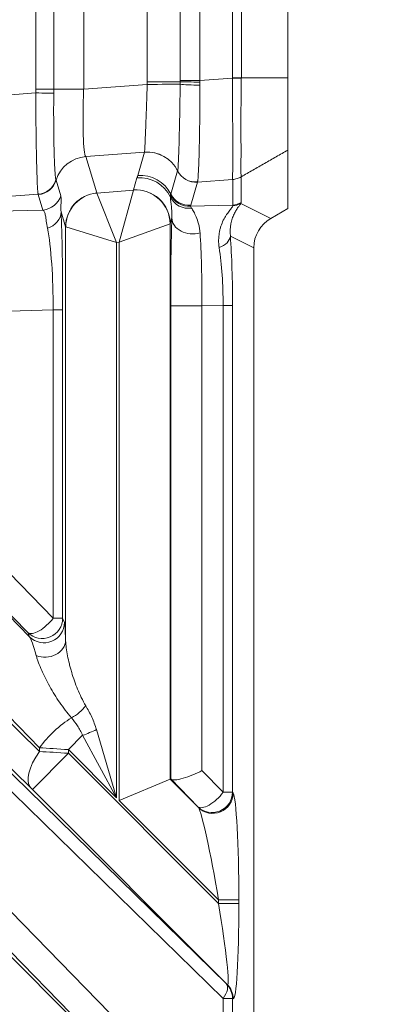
# Model space of a CAD drawing. Header units: millimetres. Extents: x 4 to 836, y 5 to 589.
# Tile 118 of 163: x 747.95 to 753.53, y 269.77 to 284.24. Entities that reach past the tile are written whole.
import ezdxf

# ---------------------------------------------------------------- set-up
doc = ezdxf.new("R2010")
doc.units = ezdxf.units.MM
doc.layers.add('1', color=7, linetype='Continuous', true_color=0xffffff)
doc.styles.add('ideas_simplex', font='simplex.shx')
doc.dimstyles.get("Standard").update_dxf_attribs({"dimtxt": 0.18, "dimasz": 0.18, "dimexe": 0.18, "dimexo": 0.0625, "dimgap": 0.09, "dimtad": 0, "dimtih": 1, "dimtoh": 1, "dimdec": 4, "dimzin": 0, "dimdsep": 46, "dimtxsty": 'Standard', "dimcen": 0.09, "dimadec": 0, "dimazin": 0, "dimtfac": 1, "dimtdec": 4, "dimtofl": 0, "dimtmove": 0, "dimatfit": 3, "dimfxl": 1, "dimtolj": 1, "dimtzin": 0, "dimarcsym": 0})

# ---------------------------------------------------------------- blocks, each defined once
blk = doc.blocks.new('_U1')
at = {"layer": '1', "color": 152, "lineweight": 13}
for p, q in [((700.230343, 313.020432), (786.941245, 313.020432)), ((718.867431, 260.359191), (786.941245, 260.359191))]:
    blk.add_line(p, q, dxfattribs=at)
at = {"layer": '1', "color": 27, "lineweight": 13}
blk.add_line((784.941245, 313.020432), (784.941245, 260.359191), dxfattribs=at)
at = {"layer": '1', "color": 87, "lineweight": 25}
for p, q in [((783.441245, 293.792312), (777.816245, 293.792312)), ((777.816245, 293.792312), (777.816245, 292.292312)), ((783.441245, 292.292312), (783.441245, 293.792312)), ((777.816245, 281.087312), (777.816245, 279.587312)), ((783.441245, 279.587312), (783.441245, 281.087312)), ((777.816245, 279.587312), (783.441245, 279.587312))]:
    blk.add_line(p, q, dxfattribs=at)
at = {"layer": '1', "color": 27, "lineweight": 18}
for points in [[(784.941245, 313.020432), (785.470226, 310.020434), (784.412264, 310.02043)], [(784.941245, 260.359191), (784.412264, 263.359189), (785.470226, 263.359193)]]:
    blk.add_solid(points, dxfattribs=at)
at = {"layer": '1', "color": 87, "linetype": 'Continuous', "lineweight": 25, "char_height": 3, "attachment_point": 7, "rotation": 90, "line_spacing_factor": 1.204819, "style": 'ideas_simplex'}
for s, insert in [('\\W1.2097;52,7', (775.975245, 281.034812)), ('\\W1.2097;2.07', (783.287745, 281.034812))]:
    blk.add_mtext(s, dxfattribs=dict(at, insert=insert))
blk = doc.blocks.new('_U5')
at = {"layer": '1', "color": 152, "lineweight": 13}
for p, q in [((691.391509, 321.859267), (806.925403, 321.859267)), ((663.165133, 260.359191), (806.925403, 260.359191))]:
    blk.add_line(p, q, dxfattribs=at)
at = {"layer": '1', "color": 27, "lineweight": 13}
blk.add_line((804.925403, 321.859267), (804.925403, 260.359191), dxfattribs=at)
at = {"layer": '1', "color": 87, "lineweight": 25}
for p, q in [((803.425403, 299.696729), (797.800403, 299.696729)), ((797.800403, 299.696729), (797.800403, 298.196729)), ((803.425403, 298.196729), (803.425403, 299.696729)), ((797.800403, 284.021729), (797.800403, 282.521729)), ((803.425403, 282.521729), (803.425403, 284.021729)), ((797.800403, 282.521729), (803.425403, 282.521729))]:
    blk.add_line(p, q, dxfattribs=at)
at = {"layer": '1', "color": 27, "lineweight": 18}
for points in [[(804.925403, 321.859267), (805.454384, 318.859269), (804.396422, 318.859265)], [(804.925403, 260.359191), (804.396422, 263.359189), (805.454384, 263.359193)]]:
    blk.add_solid(points, dxfattribs=at)
at = {"layer": '1', "color": 87, "linetype": 'Continuous', "lineweight": 25, "char_height": 3, "attachment_point": 7, "rotation": 90, "line_spacing_factor": 1.204819, "style": 'ideas_simplex'}
for s, insert in [('\\W1.2558;2.421', (803.271903, 283.969229)), ('\\W1.2097;61,5', (795.959403, 285.454229))]:
    blk.add_mtext(s, dxfattribs=dict(at, insert=insert))

msp = doc.modelspace()

# ---------------------------------------------------------------- linework, layer by layer
at = {"layer": '1', "color": 143, "linetype": 'Continuous', "lineweight": 13}
for p, q in [((748.183, 283.221), (748.183, 289.498)), ((748.448, 289.498), (748.448, 283.221)), ((748.888, 289.498), (748.888, 283.221)), ((749.824, 283.329), (749.824, 289.389)), ((750.308, 283.347), (750.308, 289.371)), ((750.599, 289.371), (750.599, 283.347)), ((751.079, 283.389), (751.079, 289.33)), ((751.208, 289.33), (751.208, 283.389)), ((750.308, 283.347), (750.599, 283.347)), ((750.599, 283.347), (751.078, 283.384)), ((748.183, 283.221), (748.448, 283.221)), ((748.448, 283.221), (748.888, 283.221)), ((748.888, 283.221), (749.824, 283.291)), ((749.824, 283.329), (750.308, 283.329)), ((747.105, 283.084), (748.183, 283.165)), ((749.784, 282.295), (748.918, 282.229)), ((748.918, 282.229), (749.082, 281.695)), ((749.684, 281.952), (749.783, 282.293)), ((749.62, 281.739), (749.672, 281.917)), ((750.171, 281.678), (750.27, 282.018)), ((751.206, 281.932), (751.206, 281.557)), ((748.482, 281.881), (748.551, 281.653)), ((750.562, 281.854), (750.463, 281.514)), ((751.079, 281.893), (750.562, 281.854)), ((751.08, 281.517), (751.08, 281.893)), ((748.218, 281.677), (747.069, 281.59)), ((748.289, 281.444), (748.22, 281.671)), ((749.083, 281.694), (749.619, 281.737)), ((749.083, 281.694), (749.372, 280.968)), ((749.619, 281.737), (749.411, 280.971)), ((750.459, 281.501), (751.08, 281.517)), ((751.199, 281.541), (751.64, 281.321)), ((747.016, 281.41), (748.289, 281.444)), ((748.622, 281.198), (748.555, 281.418)), ((750.185, 281.327), (750.161, 281.242)), ((748.622, 275.119), (748.622, 281.198)), ((749.372, 280.968), (748.625, 281.197)), ((750.158, 281.241), (749.411, 280.971)), ((750.161, 281.242), (750.161, 273.077)), ((751.392, 280.889), (751.046, 281.062)), ((749.411, 280.971), (749.372, 280.968)), ((749.372, 280.968), (749.372, 272.806)), ((749.411, 272.767), (749.411, 280.971)), ((750.168, 273.081), (750.168, 280.034)), ((750.168, 280.034), (750.628, 280.034)), ((750.939, 280.042), (750.628, 280.034)), ((750.628, 280.034), (750.628, 273.205)), ((750.939, 272.886), (750.939, 280.042)), ((750.939, 280.042), (751.078, 280.042)), ((751.078, 280.042), (751.078, 272.886)), ((748.438, 279.976), (746.75, 279.932)), ((748.438, 279.976), (748.578, 279.976)), ((748.438, 275.446), (748.438, 279.976)), ((748.578, 279.976), (748.578, 275.446)), ((744.122, 279.234), (748.092, 275.171)), ((742.537, 279.053), (748.237, 273.486)), ((748.237, 273.541), (743.193, 278.703)), ((742.356, 278.502), (750.992, 270.067)), ((748.107, 272.956), (742.407, 278.523)), ((750.939, 269.855), (742.303, 278.29)), ((741.076, 278.03), (750.939, 267.937)), ((750.567, 267.725), (740.704, 277.818)), ((746.75, 277.173), (748.438, 275.446)), ((748.066, 275.234), (746.378, 276.961)), ((748.438, 275.446), (748.578, 275.446)), ((748.578, 275.446), (748.604, 275.383)), ((748.092, 275.171), (748.066, 275.234)), ((749.076, 273.808), (749.372, 272.806)), ((748.873, 273.724), (748.663, 273.514)), ((749.372, 272.806), (748.873, 273.724)), ((748.237, 273.486), (748.237, 273.541)), ((749.372, 272.806), (748.663, 273.514)), ((748.663, 273.514), (748.663, 273.459)), ((748.133, 272.929), (748.663, 273.459)), ((748.663, 273.459), (750.871, 271.252)), ((750.161, 273.077), (750.576, 272.662)), ((750.628, 273.205), (750.939, 272.886)), ((745.319, 272.969), (750.576, 267.712)), ((751, 270.063), (748.133, 272.929)), ((750.939, 272.886), (751.078, 272.886)), ((751.078, 272.886), (751.087, 272.874)), ((750.871, 271.307), (749.411, 272.767)), ((750.576, 272.662), (750.567, 272.674)), ((750.871, 271.252), (750.871, 271.307)), ((750.871, 271.307), (751.17, 271.307)), ((750.871, 271.252), (751.17, 271.252)), ((751.17, 271.307), (751.17, 271.252)), ((750.992, 270.067), (751, 270.063)), ((750.939, 267.937), (750.939, 269.855)), ((750.939, 269.855), (751.078, 269.855)), ((751.087, 269.851), (751.078, 269.855)), ((751.078, 269.855), (751.078, 267.937))]:
    msp.add_line(p, q, dxfattribs=at)
at = {"layer": '1', "color": 143, "linetype": 'Continuous', "lineweight": 18}
for p, q in [((751.892, 289.33), (751.892, 283.389)), ((751.892, 282.326), (751.892, 281.466)), ((751.892, 281.466), (751.64, 281.321)), ((751.392, 280.889), (751.392, 263.422)), ((749.411, 272.767), (750.161, 273.077)), ((750.168, 273.081), (750.161, 273.077)), ((750.567, 272.674), (750.174, 273.077))]:
    msp.add_line(p, q, dxfattribs=at)
at = {"layer": '1', "color": 143, "linetype": 'Continuous', "lineweight": 13}
for centre, major_axis, ratio, start_param, end_param in [((751.058, 283.384), (-0.3, 0.002), 0.000366, 4.188794, 4.642577), ((748.962, 283.232), (-0.038, -1.006), 0.073389, 4.726012, 6.204078), ((749.859, 283.291), (0.5, 0.001), 0.000077, 0.455936, 1.640609), ((750.578, 283.329), (-0.3, 0.002), 0.014605, 0.454447, 1.641843), ((750.577, 283.292), (0.3, -0.006), 0.044184, 3.597973, 4.786486), ((748.162, 283.165), (0.3, -0.004), 0.000932, 0.312654, 1.500989), ((748.959, 281.733), (0.478, 0.146), 0.996014, 1.356348, 2.542747), ((749.824, 281.797), (0.48, -0.14), 0.995643, 0.747824, 1.93418), ((749.824, 281.798), (0.479, -0.144), 0.995612, 0.757529, 1.943536), ((749.713, 281.42), (0.48, -0.14), 0.995643, 0.730359, 1.93418), ((749.724, 281.456), (0.48, -0.14), 0.995643, 0.74778, 1.93418), ((750.538, 282.153), (-0.292, 0.068), 0.995069, 0.693593, 1.88023), ((750.538, 282.152), (-0.288, 0.084), 0.995643, 0.74778, 1.93418), ((750.539, 282.154), (-0.297, 0.044), 0.993716, 0.611983, 1.798874), ((751.055, 282.191), (-0.295, -0.056), 0.996153, 1.466507, 1.908886), ((748.193, 281.975), (0.268, 0.136), 0.995564, 4.326262, 5.515407), ((748.196, 281.969), (0.287, 0.088), 0.996014, 4.49794, 5.68434), ((748.265, 281.742), (0.287, 0.088), 0.996014, 4.49794, 5.68434), ((749.122, 281.198), (0.478, 0.146), 0.996014, 1.356348, 2.843741), ((749.123, 281.197), (-0.339, -0.368), 0.992996, 3.971219, 5.453559), ((749.332, 281.716), (-0.25, -0.021), 0.087194, 0.019007, 0.080094), ((749.66, 281.241), (0.368, -0.339), 0.991771, 0.748792, 2.392801), ((749.37, 281.719), (-0.25, -0.021), 0.087194, 3.047153, 3.10824), ((749.661, 281.242), (0.48, -0.14), 0.995643, 0.284559, 1.93418), ((750.433, 281.764), (-0.298, -0.034), 0.982269, 0.338228, 1.604787), ((750.435, 281.799), (-0.284, 0.098), 0.995471, 0.795333, 1.981733), ((750.439, 281.812), (-0.288, 0.084), 0.995643, 0.74778, 1.93418), ((751.056, 281.815), (-0.3, 0), 0.996169, 1.651938, 2.094395), ((747.415, 279.928), (-3.668, -1.585), 0.050265, 3.100468, 3.162991), ((751.049, 281.8), (-0.24, 0.18), 0.981638, 2.320758, 2.733346), ((747.565, 279.67), (-3.64, -1.89), 0.040137, 3.058228, 3.120751), ((748.255, 281.418), (-0.3, -0.013), 0.858349, 1.869708, 3.09055), ((748.522, 279.95), (-0.001, -1.801), 0.031454, 1.585671, 2.524386), ((750.223, 280.01), (-0.001, 1.801), 0.030434, 0.75024, 1.557554), ((750.485, 281.327), (-0.3, 0.01), 0.776151, 0.041527, 1.988056), ((748.222, 279.95), (-0.01, -1.501), 0.144199, 1.589559, 2.528275), ((749.372, 281.219), (-0.75, -0.02), 0.029238, 0.025384, 0.08647), ((749.411, 281.223), (-0.75, -0.02), 0.029238, 3.05353, 3.114616), ((750.523, 280.01), (-0.007, -1.501), 0.069967, 1.587014, 2.394327), ((750.747, 281.062), (-0.299, -0.021), 0.656626, 1.990491, 3.033944), ((750.896, 280.012), (-0.003, -1.801), 0.101223, 1.587666, 2.193485), ((750.597, 280.012), (-0.013, -1.501), 0.227876, 1.592833, 2.198652), ((748.279, 275.446), (-0.277, -0.115), 0.997667, 0.393526, 2.748067), ((748.279, 275.446), (-0.215, -0.21), 0.402972, 0.028606, 1.961924), ((748.305, 275.383), (-0.277, -0.115), 0.997667, 0.393526, 2.748067), ((748.616, 273.869), (-0.013, 1.516), 0.019978, 5.682206, 6.233778), ((748.316, 273.869), (-0.238, 1.311), 0.069564, 5.600464, 6.152036), ((748.322, 275.119), (-0.3, -0.011), 0.822387, 1.079716, 3.095565), ((748.737, 274.158), (-0.231, -0.192), 0.43732, 1.104968, 2.054453), ((748.637, 273.541), (-0.536, -0.524), 0.402972, 4.213097, 5.103517), ((748.957, 273.808), (-0.277, -0.115), 0.162521, 1.196893, 1.9447), ((748.663, 273.516), (-0.8, 0.05), 0.002306, 1.00876, 1.57094), ((748.637, 273.486), (0.524, 0.537), 0.410893, 1.952429, 3.112876), ((748.663, 273.458), (-0.8, 0.05), 0.002306, 4.712533, 5.274713), ((748.133, 272.927), (-0.05, 0.05), 0.01851, 4.730909, 5.29309), ((750.779, 272.886), (-0.247, -0.17), 0.98985, 0.185255, 2.534841), ((750.779, 272.886), (-0.215, -0.21), 0.402972, 0.028606, 1.961924), ((750.788, 272.874), (-0.247, -0.17), 0.98985, 0.185255, 2.534841), ((751.085, 271.392), (-0.005, 1.487), 0.057298, 4.654774, 6.199391), ((750.786, 271.392), (-0.218, 1.276), 0.054067, 4.636179, 6.180796), ((750.786, 271.337), (-0.218, 1.276), 0.054067, 3.091563, 4.636179), ((751.085, 271.337), (-0.005, 1.487), 0.057298, 3.110158, 4.654774), ((750.779, 269.855), (-0.21, -0.215), 0.410893, 1.952429, 3.112876), ((750.779, 269.855), (0.143, 0.263), 0.995743, 5.20921, 5.995239), ((750.788, 269.851), (0.143, 0.263), 0.995743, 5.20921, 5.995239)]:
    msp.add_ellipse(centre, major_axis=major_axis, ratio=ratio, start_param=start_param, end_param=end_param, dxfattribs=at)
at = {"layer": '1', "color": 143, "linetype": 'Continuous', "lineweight": 18}
for centre, major_axis, ratio, start_param, end_param in [((751.893, 280.888), (-0.449, 0.225), 0.995894, 5.703282, 6.745285), ((750.468, 272.78), (-0.3, 0.3), 0.01851, 6.102047, 6.275526), ((750.468, 273.205), (-0.299, -0.122), 0.210406, 0.114132, 2.04745)]:
    msp.add_ellipse(centre, major_axis=major_axis, ratio=ratio, start_param=start_param, end_param=end_param, dxfattribs=at)
at = {"layer": '1', "color": 143, "linetype": 'Continuous', "lineweight": 13}
for points, degree in [([(750.308, 283.329), (750.308, 283.335), (750.308, 283.341), (750.308, 283.347)], 3), ([(750.599, 283.347), (750.599, 283.34), (750.599, 283.332), (750.599, 283.325)], 3), ([(751.078, 283.384), (751.078, 283.385), (751.078, 283.387), (751.078, 283.389)], 3), ([(751.207, 283.389), (751.207, 283.387), (751.207, 283.385), (751.207, 283.383)], 3), ([(751.208, 283.389), (751.892, 283.389)], 1), ([(748.183, 283.165), (748.183, 283.184), (748.183, 283.202), (748.183, 283.221)], 3), ([(748.448, 283.221), (748.448, 283.201), (748.447, 283.181), (748.447, 283.161)], 3), ([(749.824, 283.291), (749.824, 283.304), (749.824, 283.317), (749.824, 283.329)], 3), ([(750.308, 283.292), (750.308, 283.304), (750.308, 283.317), (750.308, 283.329)], 3), ([(750.599, 283.325), (750.599, 283.309), (750.599, 283.294), (750.599, 283.279)], 3), ([(749.783, 282.293), (749.783, 282.294), (749.784, 282.294), (749.784, 282.295)], 3), ([(751.892, 282.326), (751.206, 281.932)], 1), ([(749.672, 281.917), (749.674, 281.923), (749.678, 281.934), (749.682, 281.946), (749.684, 281.952)], 3), ([(750.27, 282.019), (750.27, 282.02), (750.271, 282.02), (750.271, 282.021)], 3), ([(750.27, 282.018), (750.27, 282.019), (750.27, 282.019), (750.27, 282.019)], 3), ([(751.205, 281.932), (751.205, 281.932), (751.205, 281.932), (751.205, 281.932)], 3), ([(748.48, 281.887), (748.48, 281.885), (748.481, 281.883), (748.482, 281.881)], 3), ([(750.563, 281.855), (750.563, 281.855), (750.563, 281.854), (750.562, 281.854)], 3), ([(750.563, 281.857), (750.563, 281.856), (750.563, 281.856), (750.563, 281.855)], 3), ([(751.08, 281.893), (751.079, 281.893), (751.079, 281.893), (751.079, 281.893)], 3), ([(748.22, 281.671), (748.219, 281.673), (748.219, 281.675), (748.218, 281.677)], 3), ([(750.163, 281.635), (750.163, 281.648), (750.164, 281.658), (750.167, 281.666)], 3), ([(750.167, 281.666), (750.168, 281.67), (750.17, 281.674), (750.171, 281.678)], 3), ([(750.463, 281.514), (750.462, 281.51), (750.461, 281.505), (750.459, 281.501)], 3), ([(750.459, 281.501), (750.463, 281.495), (750.469, 281.485), (750.476, 281.472)], 3)]:
    msp.add_open_spline(points, degree=degree, dxfattribs=at)
for points, knots in [([(751.079, 281.893), (751.079, 281.895), (751.079, 281.898), (751.079, 281.904), (751.079, 281.908), (751.079, 281.92), (751.079, 281.93), (751.079, 281.968), (751.08, 282.001), (751.081, 282.052), (751.081, 282.063), (751.081, 282.085), (751.082, 282.12), (751.083, 282.185), (751.084, 282.244), (751.084, 282.306), (751.084, 282.338), (751.083, 282.442), (751.082, 282.515), (751.08, 282.632), (751.08, 282.673), (751.08, 282.755), (751.079, 282.798), (751.079, 282.928), (751.079, 283.016), (751.079, 283.152), (751.079, 283.198), (751.079, 283.267), (751.079, 283.29), (751.079, 283.337), (751.079, 283.36), (751.078, 283.384)], [0, 0, 0, 0, 0.03125, 0.03125, 0.0625, 0.0625, 0.125, 0.125, 0.25, 0.25, 0.28125, 0.28125, 0.3125, 0.375, 0.4375, 0.4375, 0.5, 0.5, 0.625, 0.625, 0.6875, 0.6875, 0.75, 0.75, 0.875, 0.875, 0.9375, 0.9375, 0.96875, 0.96875, 1, 1, 1, 1]), ([(751.079, 283.389), (751.101, 283.389), (751.124, 283.389), (751.167, 283.389), (751.188, 283.389), (751.208, 283.389)], [0, 0, 0, 0, 0.5, 0.5, 1, 1, 1, 1]), ([(751.207, 283.383), (751.207, 283.36), (751.207, 283.338), (751.207, 283.292), (751.207, 283.27), (751.206, 283.202), (751.205, 283.158), (751.203, 283.025), (751.202, 282.939), (751.201, 282.813), (751.201, 282.772), (751.201, 282.691), (751.201, 282.652), (751.201, 282.538), (751.202, 282.466), (751.203, 282.366), (751.203, 282.334), (751.203, 282.274), (751.203, 282.217), (751.202, 282.166), (751.202, 282.131), (751.201, 282.119), (751.201, 282.098), (751.201, 282.087), (751.201, 282.037), (751.201, 282.005), (751.202, 281.969), (751.203, 281.959), (751.204, 281.946), (751.204, 281.943), (751.204, 281.937), (751.205, 281.934), (751.205, 281.932)], [0, 0, 0, 0, 0.03125, 0.03125, 0.0625, 0.0625, 0.125, 0.125, 0.25, 0.25, 0.3125, 0.3125, 0.375, 0.375, 0.5, 0.5, 0.5625, 0.5625, 0.625, 0.6875, 0.6875, 0.71875, 0.71875, 0.75, 0.75, 0.875, 0.875, 0.9375, 0.9375, 0.96875, 0.96875, 1, 1, 1, 1]), ([(749.784, 282.295), (749.784, 282.3), (749.785, 282.311), (749.786, 282.336), (749.787, 282.346), (749.788, 282.363), (749.788, 282.368), (749.789, 282.381), (749.789, 282.388), (749.791, 282.422), (749.792, 282.454), (749.794, 282.51), (749.795, 282.529), (749.797, 282.561), (749.797, 282.572), (749.798, 282.593), (749.798, 282.605), (749.801, 282.662), (749.803, 282.711), (749.805, 282.776), (749.806, 282.79), (749.807, 282.817), (749.807, 282.83), (749.809, 282.872), (749.81, 282.9), (749.813, 282.987), (749.815, 283.046), (749.818, 283.137), (749.819, 283.168), (749.822, 283.229), (749.823, 283.26), (749.824, 283.291)], [0, 0, 0, 0, 0.125, 0.125, 0.1875, 0.1875, 0.21875, 0.21875, 0.25, 0.25, 0.375, 0.375, 0.4375, 0.4375, 0.46875, 0.46875, 0.5, 0.5, 0.625, 0.625, 0.65625, 0.65625, 0.6875, 0.6875, 0.75, 0.75, 0.875, 0.875, 0.9375, 0.9375, 1, 1, 1, 1]), ([(750.271, 282.021), (750.272, 282.029), (750.274, 282.044), (750.277, 282.077), (750.278, 282.089), (750.279, 282.111), (750.279, 282.119), (750.28, 282.135), (750.281, 282.143), (750.283, 282.187), (750.285, 282.229), (750.287, 282.299), (750.288, 282.324), (750.29, 282.377), (750.291, 282.405), (750.293, 282.492), (750.295, 282.554), (750.297, 282.654), (750.298, 282.688), (750.299, 282.741), (750.3, 282.759), (750.3, 282.795), (750.301, 282.813), (750.302, 282.904), (750.304, 282.979), (750.305, 283.095), (750.306, 283.134), (750.307, 283.213), (750.307, 283.252), (750.308, 283.292)], [0, 0, 0, 0, 0.125, 0.125, 0.1875, 0.1875, 0.21875, 0.21875, 0.25, 0.25, 0.375, 0.375, 0.4375, 0.4375, 0.5, 0.5, 0.625, 0.625, 0.6875, 0.6875, 0.71875, 0.71875, 0.75, 0.75, 0.875, 0.875, 0.9375, 0.9375, 1, 1, 1, 1]), ([(750.599, 283.279), (750.599, 283.19), (750.598, 283.102), (750.598, 282.974), (750.597, 282.932), (750.597, 282.869), (750.596, 282.848), (750.596, 282.806), (750.596, 282.785), (750.594, 282.683), (750.593, 282.605), (750.591, 282.495), (750.591, 282.459), (750.589, 282.407), (750.589, 282.39), (750.588, 282.356), (750.588, 282.339), (750.586, 282.258), (750.584, 282.199), (750.581, 282.12), (750.58, 282.096), (750.578, 282.049), (750.577, 282.027), (750.574, 281.968), (750.572, 281.935), (750.569, 281.898), (750.568, 281.887), (750.566, 281.874), (750.566, 281.87), (750.564, 281.863), (750.564, 281.86), (750.563, 281.857)], [0, 0, 0, 0, 0.125, 0.125, 0.1875, 0.1875, 0.21875, 0.21875, 0.25, 0.25, 0.375, 0.375, 0.4375, 0.4375, 0.46875, 0.46875, 0.5, 0.5, 0.625, 0.625, 0.6875, 0.6875, 0.75, 0.75, 0.875, 0.875, 0.9375, 0.9375, 0.96875, 0.96875, 1, 1, 1, 1]), ([(748.218, 281.677), (748.217, 281.679), (748.217, 281.681), (748.216, 281.688), (748.215, 281.691), (748.214, 281.704), (748.213, 281.714), (748.21, 281.751), (748.208, 281.784), (748.205, 281.835), (748.205, 281.845), (748.204, 281.868), (748.203, 281.903), (748.201, 281.967), (748.199, 282.026), (748.197, 282.088), (748.196, 282.12), (748.194, 282.223), (748.192, 282.297), (748.19, 282.414), (748.19, 282.454), (748.189, 282.516), (748.189, 282.537), (748.188, 282.579), (748.188, 282.601), (748.186, 282.709), (748.185, 282.798), (748.184, 282.933), (748.184, 282.979), (748.183, 283.048), (748.183, 283.072), (748.183, 283.118), (748.183, 283.142), (748.183, 283.165)], [0, 0, 0, 0, 0.03125, 0.03125, 0.0625, 0.0625, 0.125, 0.125, 0.25, 0.25, 0.28125, 0.28125, 0.3125, 0.375, 0.4375, 0.4375, 0.5, 0.5, 0.625, 0.625, 0.6875, 0.6875, 0.71875, 0.71875, 0.75, 0.75, 0.875, 0.875, 0.9375, 0.9375, 0.96875, 0.96875, 1, 1, 1, 1]), ([(748.447, 283.161), (748.447, 283.141), (748.447, 283.122), (748.447, 283.082), (748.447, 283.062), (748.447, 283.003), (748.446, 282.964), (748.446, 282.849), (748.447, 282.774), (748.447, 282.682), (748.447, 282.664), (748.448, 282.628), (748.448, 282.575), (748.449, 282.523), (748.45, 282.424), (748.452, 282.362), (748.455, 282.245), (748.456, 282.192), (748.459, 282.121), (748.46, 282.099), (748.462, 282.067), (748.462, 282.057), (748.463, 282.038), (748.464, 282.029), (748.467, 281.984), (748.469, 281.956), (748.473, 281.922), (748.474, 281.913), (748.476, 281.901), (748.477, 281.898), (748.478, 281.892), (748.479, 281.889), (748.48, 281.887)], [0, 0, 0, 0, 0.03125, 0.03125, 0.0625, 0.0625, 0.125, 0.125, 0.25, 0.25, 0.28125, 0.28125, 0.3125, 0.375, 0.375, 0.5, 0.5, 0.625, 0.625, 0.6875, 0.6875, 0.71875, 0.71875, 0.75, 0.75, 0.875, 0.875, 0.9375, 0.9375, 0.96875, 0.96875, 1, 1, 1, 1]), ([(748.551, 281.653), (748.554, 281.646), (748.555, 281.636), (748.556, 281.609), (748.556, 281.593), (748.555, 281.554), (748.554, 281.532), (748.553, 281.48), (748.553, 281.45), (748.555, 281.418)], [0, 0, 0, 0, 0.25, 0.25, 0.5, 0.5, 0.75, 0.75, 1, 1, 1, 1]), ([(750.185, 281.327), (750.186, 281.348), (750.187, 281.368), (750.186, 281.404), (750.185, 281.421), (750.182, 281.468), (750.179, 281.496), (750.173, 281.546), (750.17, 281.568), (750.165, 281.606), (750.163, 281.622), (750.163, 281.635)], [0, 0, 0, 0, 0.125, 0.125, 0.25, 0.25, 0.5, 0.5, 0.75, 0.75, 1, 1, 1, 1]), ([(750.476, 281.472), (750.485, 281.458), (750.495, 281.44), (750.513, 281.408), (750.519, 281.396), (750.531, 281.371), (750.537, 281.357), (750.555, 281.313), (750.567, 281.28), (750.583, 281.223), (750.587, 281.202), (750.595, 281.159), (750.598, 281.136), (750.6, 281.111)], [0, 0, 0, 0, 0.25, 0.25, 0.375, 0.375, 0.5, 0.5, 0.75, 0.75, 0.875, 0.875, 1, 1, 1, 1]), ([(750.882, 280.891), (750.87, 280.967), (750.871, 281.04), (750.886, 281.125), (750.889, 281.142), (750.897, 281.174), (750.902, 281.19), (750.917, 281.237), (750.929, 281.266), (750.956, 281.32), (750.97, 281.345), (750.992, 281.379), (751, 281.39), (751.015, 281.41), (751.022, 281.42), (751.043, 281.447), (751.055, 281.462), (751.074, 281.487), (751.081, 281.497), (751.083, 281.505)], [0, 0, 0, 0, 0.25, 0.25, 0.3125, 0.3125, 0.375, 0.375, 0.5, 0.5, 0.625, 0.625, 0.6875, 0.6875, 0.75, 0.75, 0.875, 0.875, 1, 1, 1, 1]), ([(751.199, 281.541), (751.197, 281.535), (751.192, 281.528), (751.179, 281.509), (751.17, 281.497), (751.156, 281.478), (751.151, 281.471), (751.141, 281.456), (751.136, 281.448), (751.12, 281.422), (751.11, 281.404), (751.09, 281.363), (751.081, 281.34), (751.069, 281.304), (751.065, 281.292), (751.058, 281.266), (751.055, 281.253), (751.042, 281.185), (751.039, 281.126), (751.046, 281.062)], [0, 0, 0, 0, 0.125, 0.125, 0.25, 0.25, 0.3125, 0.3125, 0.375, 0.375, 0.5, 0.5, 0.625, 0.625, 0.6875, 0.6875, 0.75, 0.75, 1, 1, 1, 1]), ([(748.354, 281.176), (748.347, 281.214), (748.342, 281.249), (748.335, 281.295), (748.333, 281.31), (748.33, 281.336), (748.328, 281.349), (748.322, 281.382), (748.317, 281.4), (748.305, 281.428), (748.298, 281.438), (748.289, 281.444)], [0, 0, 0, 0, 0.25, 0.25, 0.375, 0.375, 0.5, 0.5, 0.75, 0.75, 1, 1, 1, 1]), ([(748.622, 275.119), (748.623, 275.102), (748.624, 275.084), (748.627, 275.048), (748.629, 275.029), (748.636, 274.972), (748.643, 274.933), (748.658, 274.854), (748.667, 274.813), (748.683, 274.752), (748.688, 274.731), (748.699, 274.69), (748.705, 274.669), (748.724, 274.607), (748.737, 274.566), (748.766, 274.483), (748.782, 274.442), (748.816, 274.36), (748.834, 274.319), (748.873, 274.238), (748.895, 274.198), (748.918, 274.158)], [0, 0, 0, 0, 0.0625, 0.0625, 0.125, 0.125, 0.25, 0.25, 0.375, 0.375, 0.4375, 0.4375, 0.5, 0.5, 0.625, 0.625, 0.75, 0.75, 0.875, 0.875, 1, 1, 1, 1]), ([(748.708, 273.982), (748.676, 274.019), (748.646, 274.056), (748.588, 274.132), (748.56, 274.17), (748.507, 274.247), (748.482, 274.286), (748.434, 274.365), (748.411, 274.404), (748.367, 274.483), (748.346, 274.522), (748.306, 274.601), (748.288, 274.64), (748.253, 274.717), (748.238, 274.754), (748.217, 274.809), (748.211, 274.827), (748.199, 274.862), (748.194, 274.88), (748.189, 274.897)], [0, 0, 0, 0, 0.125, 0.125, 0.25, 0.25, 0.375, 0.375, 0.5, 0.5, 0.625, 0.625, 0.75, 0.75, 0.875, 0.875, 0.9375, 0.9375, 1, 1, 1, 1]), ([(748.918, 274.158), (748.95, 274.105), (748.98, 274.049), (749.02, 273.962), (749.032, 273.932), (749.056, 273.871), (749.066, 273.839), (749.076, 273.808)], [0, 0, 0, 0, 0.5, 0.5, 0.75, 0.75, 1, 1, 1, 1]), ([(748.873, 273.724), (748.868, 273.736), (748.862, 273.748), (748.851, 273.772), (748.844, 273.784), (748.825, 273.818), (748.812, 273.841), (748.77, 273.905), (748.739, 273.945), (748.708, 273.982)], [0, 0, 0, 0, 0.125, 0.125, 0.25, 0.25, 0.5, 0.5, 1, 1, 1, 1])]:
    msp.add_open_spline(points, degree=3, knots=knots, dxfattribs=at)
at = {"layer": '1', "color": 143, "linetype": 'Continuous', "lineweight": 18}
for points, knots in [([(751.892, 283.389), (751.892, 283.376), (751.892, 283.363), (751.892, 283.069), (751.892, 282.796), (751.892, 282.447), (751.892, 282.348), (751.892, 282.326)], [0, 0, 0, 0, 0.02412, 0.02412, 0.555511, 0.555511, 1, 1, 1, 1]), ([(751.08, 281.893), (751.102, 281.894), (751.123, 281.899), (751.166, 281.912), (751.186, 281.921), (751.205, 281.932)], [0, 0, 0, 0, 0.5, 0.5, 1, 1, 1, 1])]:
    msp.add_open_spline(points, degree=3, knots=knots, dxfattribs=at)

# ---------------------------------------------------------------- dimensions: what is measured, and where the dimension line sits
at = {"layer": '1', "color": 87, "linetype": 'Continuous', "lineweight": 25}
for base, p1, p2, text, override, picture, middle in [((804.925, 321.859), (660.405, 260.359), (688.892, 321.859), '<>\\P[\\C87;{\\H1.00x;\\Fsimplex.shx;2.421\\Fsimplex.shx;}\\C87; ]', {"dimtxt": 3, "dimasz": 3, "dimexe": 2, "dimexo": 2.5, "dimgap": 1.5, "dimtad": 1, "dimtih": 0, "dimtoh": 0, "dimdec": 2, "dimlfac": 1, "dimzin": 8, "dimdsep": 44, "dimlunit": 2, "dimtxsty": 'ideas_simplex', "dimsah": 1, "dimse1": 0, "dimse2": 0, "dimsd1": 0, "dimsd2": 0, "dimclrd": 27, "dimclre": 152, "dimclrt": 87, "dimtol": 0, "dimtm": -0.1, "dimtfac": 0.5, "dimtdec": 2, "dimtofl": 1, "dimtmove": 0, "dimtzin": 8, "dimlwd": 13, "dimlwe": 13}, '_U5', (804.925, 291.109)), ((784.941, 313.02), (713.992, 260.359), (697.73, 313.02), '<>\\P[\\C87;{\\H1.00x;\\Fsimplex.shx;2.07\\Fsimplex.shx;}\\C87; ]', {"dimtxt": 3, "dimasz": 3, "dimexe": 2, "dimexo": 2.5, "dimgap": 1.5, "dimtad": 1, "dimtih": 0, "dimtoh": 0, "dimdec": 1, "dimlfac": 1, "dimzin": 8, "dimdsep": 44, "dimlunit": 2, "dimtxsty": 'ideas_simplex', "dimsah": 1, "dimse1": 0, "dimse2": 0, "dimsd1": 0, "dimsd2": 0, "dimclrd": 27, "dimclre": 152, "dimclrt": 87, "dimtol": 0, "dimtm": -0.1, "dimtfac": 0.5, "dimtdec": 2, "dimtofl": 1, "dimtmove": 0, "dimtzin": 8, "dimlwd": 13, "dimlwe": 13}, '_U1', (784.941, 286.69))]:
    dim = msp.add_linear_dim(base=base, p1=p1, p2=p2, angle=270, text=text, dimstyle='Standard', override=override, dxfattribs=at)
    dim.commit()
    dim.dimension.update_dxf_attribs({"geometry": picture, "text_midpoint": middle, "dimtype": 160})

doc.saveas('drawing.dxf')
